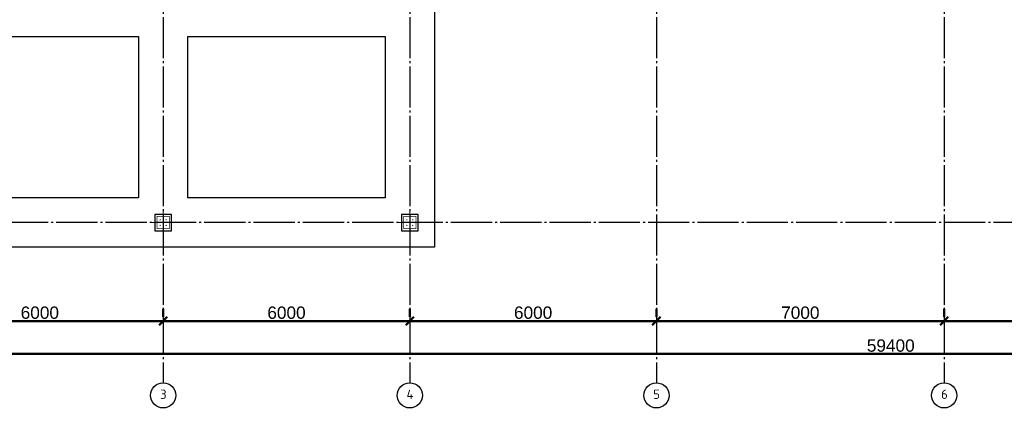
# Model space of a CAD drawing. Header units: millimetres. Extents: x -33345 to 4712671, y -3392 to 121473.
# Tile 130 of 256: x 765905 to 789858, y 60009 to 69873. Entities that reach past the tile are written whole.
import ezdxf

# ---------------------------------------------------------------- set-up
doc = ezdxf.new("R2010")
doc.units = ezdxf.units.MM
doc.linetypes.add('CENTER2', pattern=[28.575, 19.05, -3.175, 3.175, -3.175])
doc.linetypes.add('ГОСТ 2.303 5', pattern=[24, 20, -1.5, 1, -1.5])
doc.layers.add('00-Axes', color=1, linetype='CENTER2')
doc.styles.add('ISO', font='isocpeui.ttf')
doc.styles.add('ISOCPEUR_1.00', font='isocpeui.ttf')
doc.styles.get("Standard").update_dxf_attribs({"font": 'arial.ttf'})
doc.dimstyles.new('ISO-25$0', dxfattribs={"dimtxt": 300, "dimasz": 200, "dimexe": 100, "dimexo": 300, "dimgap": 50, "dimtad": 1, "dimdec": 0, "dimtxsty": 'Standard', "dimblk": 'OBLIQUE', "dimcen": 250, "dimadec": 0, "dimazin": 0, "dimtfac": 1, "dimtdec": 0, "dimtmove": 0, "dimatfit": 3, "dimldrblk": 'OBLIQUE', "dimfxl": 1.25, "dimarcsym": 0})

# ---------------------------------------------------------------- blocks, each defined once
blk = doc.blocks.new('_Oblique')
at = {"color": 0, "linetype": 'ByBlock', "lineweight": -2}
blk.add_line((-0.5, -0.5), (0.5, 0.5), dxfattribs=at)
blk = doc.blocks.new('*D267')
at = {"color": 0, "lineweight": -2, "transparency": 16777216}
for p, q in [((-11273, -4026), (-11273, -4226)), ((-5273, -4026), (-5273, -4226)), ((-11273, -4326), (-5273, -4326))]:
    blk.add_line(p, q, dxfattribs=at)
at = {"layer": 'Defpoints', "color": 0, "lineweight": 30, "transparency": 16777216}
for p in [(-11273, -4326), (-5273, -4326), (-5273, -4326)]:
    blk.add_point(p, dxfattribs=at)
at = {"color": 0, "lineweight": -2, "transparency": 16777216, "xscale": 200, "yscale": 200, "zscale": 200, "rotation": 180}
blk.add_blockref('_Oblique', (-11273, -4326), dxfattribs=at)
at = {"color": 0, "lineweight": -2, "transparency": 16777216, "xscale": 200, "yscale": 200, "zscale": 200}
blk.add_blockref('_Oblique', (-5273, -4326), dxfattribs=at)
at = {"color": 0, "lineweight": 0, "transparency": 16777216, "insert": (-8273, -4123), "char_height": 300, "attachment_point": 5}
blk.add_mtext('6000', dxfattribs=at)
blk = doc.blocks.new('*D268')
at = {"color": 0, "lineweight": -2, "transparency": 16777216}
for p, q in [((-5273, -4026), (-5273, -4226)), ((727, -4026), (727, -4226)), ((-5273, -4326), (727, -4326))]:
    blk.add_line(p, q, dxfattribs=at)
at = {"layer": 'Defpoints', "color": 0, "lineweight": 30, "transparency": 16777216}
for p in [(-5273, -4326), (727, -4326), (727, -4326)]:
    blk.add_point(p, dxfattribs=at)
at = {"color": 0, "lineweight": -2, "transparency": 16777216, "xscale": 200, "yscale": 200, "zscale": 200, "rotation": 180}
blk.add_blockref('_Oblique', (-5273, -4326), dxfattribs=at)
at = {"color": 0, "lineweight": -2, "transparency": 16777216, "xscale": 200, "yscale": 200, "zscale": 200}
blk.add_blockref('_Oblique', (727, -4326), dxfattribs=at)
at = {"color": 0, "lineweight": 0, "transparency": 16777216, "insert": (-2273, -4123), "char_height": 300, "attachment_point": 5}
blk.add_mtext('6000', dxfattribs=at)
blk = doc.blocks.new('*D269')
at = {"color": 0, "lineweight": -2, "transparency": 16777216}
for p, q in [((727, -4026), (727, -4226)), ((6727, -4026), (6727, -4226)), ((727, -4326), (6727, -4326))]:
    blk.add_line(p, q, dxfattribs=at)
at = {"layer": 'Defpoints', "color": 0, "lineweight": 30, "transparency": 16777216}
for p in [(727, -4326), (6727, -4326), (6727, -4326)]:
    blk.add_point(p, dxfattribs=at)
at = {"color": 0, "lineweight": -2, "transparency": 16777216, "xscale": 200, "yscale": 200, "zscale": 200, "rotation": 180}
blk.add_blockref('_Oblique', (727, -4326), dxfattribs=at)
at = {"color": 0, "lineweight": -2, "transparency": 16777216, "xscale": 200, "yscale": 200, "zscale": 200}
blk.add_blockref('_Oblique', (6727, -4326), dxfattribs=at)
at = {"color": 0, "lineweight": 0, "transparency": 16777216, "insert": (3727, -4123), "char_height": 300, "attachment_point": 5}
blk.add_mtext('6000', dxfattribs=at)
blk = doc.blocks.new('*D270')
at = {"color": 0, "lineweight": -2, "transparency": 16777216}
for p, q in [((6727, -4026), (6727, -4226)), ((13727, -4026), (13727, -4226)), ((6727, -4326), (13727, -4326))]:
    blk.add_line(p, q, dxfattribs=at)
at = {"layer": 'Defpoints', "color": 0, "lineweight": 30, "transparency": 16777216}
for p in [(6727, -4326), (13727, -4326), (13727, -4326)]:
    blk.add_point(p, dxfattribs=at)
at = {"color": 0, "lineweight": -2, "transparency": 16777216, "xscale": 200, "yscale": 200, "zscale": 200, "rotation": 180}
blk.add_blockref('_Oblique', (6727, -4326), dxfattribs=at)
at = {"color": 0, "lineweight": -2, "transparency": 16777216, "xscale": 200, "yscale": 200, "zscale": 200}
blk.add_blockref('_Oblique', (13727, -4326), dxfattribs=at)
at = {"color": 0, "lineweight": 0, "transparency": 16777216, "insert": (10227, -4123), "char_height": 300, "attachment_point": 5}
blk.add_mtext('7000', dxfattribs=at)
blk = doc.blocks.new('*D271')
at = {"color": 0, "lineweight": -2, "transparency": 16777216}
for p, q in [((13727, -4026), (13727, -4226)), ((19727, -4026), (19727, -4226)), ((13727, -4326), (19727, -4326))]:
    blk.add_line(p, q, dxfattribs=at)
at = {"layer": 'Defpoints', "color": 0, "lineweight": 30, "transparency": 16777216}
for p in [(13727, -4326), (19727, -4326), (19727, -4326)]:
    blk.add_point(p, dxfattribs=at)
at = {"color": 0, "lineweight": -2, "transparency": 16777216, "xscale": 200, "yscale": 200, "zscale": 200, "rotation": 180}
blk.add_blockref('_Oblique', (13727, -4326), dxfattribs=at)
at = {"color": 0, "lineweight": -2, "transparency": 16777216, "xscale": 200, "yscale": 200, "zscale": 200}
blk.add_blockref('_Oblique', (19727, -4326), dxfattribs=at)
at = {"color": 0, "lineweight": 0, "transparency": 16777216, "insert": (16727, -4123), "char_height": 300, "attachment_point": 5}
blk.add_mtext('6000', dxfattribs=at)
blk = doc.blocks.new('*D276')
at = {"color": 0, "lineweight": -2, "transparency": 16777216}
for p, q in [((-17273, -4826), (-17273, -5026)), ((42127, -4826), (42127, -5026)), ((42127, -5126), (-17273, -5126))]:
    blk.add_line(p, q, dxfattribs=at)
at = {"layer": 'Defpoints', "color": 0, "lineweight": 30, "transparency": 16777216}
for p in [(-17273, -5126), (-17273, -5126), (42127, -5126)]:
    blk.add_point(p, dxfattribs=at)
at = {"color": 0, "lineweight": -2, "transparency": 16777216, "xscale": 200, "yscale": 200, "zscale": 200, "rotation": 180}
blk.add_blockref('_Oblique', (-17273, -5126), dxfattribs=at)
at = {"color": 0, "lineweight": -2, "transparency": 16777216, "xscale": 200, "yscale": 200, "zscale": 200}
blk.add_blockref('_Oblique', (42127, -5126), dxfattribs=at)
at = {"color": 0, "lineweight": 0, "transparency": 16777216, "insert": (12427, -4923), "char_height": 300, "attachment_point": 5}
blk.add_mtext('59400', dxfattribs=at)
blk = doc.blocks.new('column')
at = {"lineweight": 0}
for points in [[(-68, 56, -1), (-68, 86, -1)], [(68, 56, 1), (68, 86, 1)], [(-68, -56, 1), (-68, -86, 1)], [(68, -56, -1), (68, -86, -1)]]:
    blk.add_hatch(color=0, dxfattribs=at).paths.add_polyline_path(points)
at = {"color": 0, "lineweight": 0}
for p, q in [((0, 300), (0, -300)), ((300, 0), (-300, 0))]:
    blk.add_line(p, q, dxfattribs=at)
at = {"lineweight": 30}
blk.add_lwpolyline([(-200, 200), (200, 200), (200, -200), (-200, -200)], close=True, dxfattribs=at)
at = {"color": 0, "lineweight": 0, "const_width": 15}
blk.add_lwpolyline([(150, -150), (150, 150), (-150, 150), (-150, -150)], close=True, dxfattribs=at)
blk = doc.blocks.new('gfffggfsre')
at = {"layer": '00-Axes', "color": 251, "linetype": 'ГОСТ 2.303 5', "ltscale": 50, "true_color": 0x636466}
for points in [[(-5273, 16269.4), (-5273, -5825.8)], [(727, 16269.4), (727, -5825.8)], [(6727, 16269.4), (6727, -5825.8)], [(13727, 16269.4), (13727, -5825.8)], [(13727, 16269.4), (13727, -5825.8)], [(42327, -1930.6), (-21034.5, -1930.6)]]:
    blk.add_lwpolyline(points, dxfattribs=at)
at = {"layer": '00-Axes', "color": 219, "linetype": 'ByBlock', "ltscale": 100, "true_color": 0x642165}
for centre in [(-5273, -6131.8), (727, -6131.8), (6727, -6131.8), (13727, -6131.8), (13727, -6131.8)]:
    blk.add_circle(centre, 306, dxfattribs=at)
at = {"layer": '00-Axes', "color": 219, "linetype": 'ByBlock', "ltscale": 100, "true_color": 0x642165, "char_height": 226.059, "attachment_point": 1, "style": 'ISOCPEUR_1.00'}
for s, insert in [('\\pxqc;{\\fISOCPEUR|b0|i0|c204|p34;3}', (-5654.2, -5991.9)), ('\\pxqc;{\\fISOCPEUR|b0|i0|c204|p34;6}', (13345.8, -5991.9)), ('\\pxqc;{\\fISOCPEUR|b0|i0|c204|p34;4}', (345.8, -5991.9)), ('\\pxqc;{\\fISOCPEUR|b0|i0|c204|p34;5}', (6345.8, -5991.9))]:
    blk.add_mtext_dynamic_manual_height_columns(s, width=772.479, gutter_width=706.4, heights=[0], dxfattribs=dict(at, insert=insert))
at = {"color": 18, "lineweight": 0, "true_color": 0x000000}
for base, p1, p2, picture, middle in [((-5273, -4325.8), (-11273, -4325.8), (-5273, -4325.8), '*D267', (-8273, -4122.6)), ((727, -4325.8), (-5273, -4325.8), (727, -4325.8), '*D268', (-2273, -4122.6)), ((6727, -4325.8), (727, -4325.8), (6727, -4325.8), '*D269', (3727, -4122.6)), ((13727, -4325.8), (6727, -4325.8), (13727, -4325.8), '*D270', (10227, -4122.6)), ((19727, -4325.8), (13727, -4325.8), (19727, -4325.8), '*D271', (16727, -4122.6)), ((-17273, -5125.8), (42127, -5125.8), (-17273, -5125.8), '*D276', (12427, -4922.6))]:
    dim = blk.add_linear_dim(base=base, p1=p1, p2=p2, dimstyle='ISO-25$0', dxfattribs=at)
    dim.commit()
    dim.dimension.update_dxf_attribs({"geometry": picture, "text_midpoint": middle})

msp = doc.modelspace()

# ---------------------------------------------------------------- linework, layer by layer
at = {"color": 5, "lineweight": 30, "ltscale": 10}
for points in [[(756795.126, 70668.227), (775995.126, 70668.227), (775995.126, 67738.227), (775995.126, 67738.227), (775995.126, 64338.227), (756795.126, 64338.227)], [(763995.126, 69468.227), (768795.126, 69468.227), (768795.126, 65538.227), (763995.126, 65538.227)], [(769995.126, 69468.227), (774795.126, 69468.227), (774795.126, 65538.227), (769995.126, 65538.227)]]:
    msp.add_lwpolyline(points, close=True, dxfattribs=at)

# ---------------------------------------------------------------- block references
at = {"color": 244, "lineweight": 50, "true_color": 0x991b1e}
msp.add_blockref('gfffggfsre', (774668.162, 66868.82), dxfattribs=at)
at = {"xscale": -1, "rotation": 270}
for p in [(769395.126, 64938.227), (775395.126, 64938.227)]:
    msp.add_blockref('column', p, dxfattribs=at)

# ---------------------------------------------------------------- texts
at = {"insert": (351439.431, 62275.551), "char_height": 500, "width": 9875.6458, "attachment_point": 1, "style": 'ISO'}
msp.add_mtext('\\pi4343.31532;{\\LА-А\\P\\pi0;Армирование приямка. M 1:20}', dxfattribs=at)

doc.saveas('drawing.dxf')
